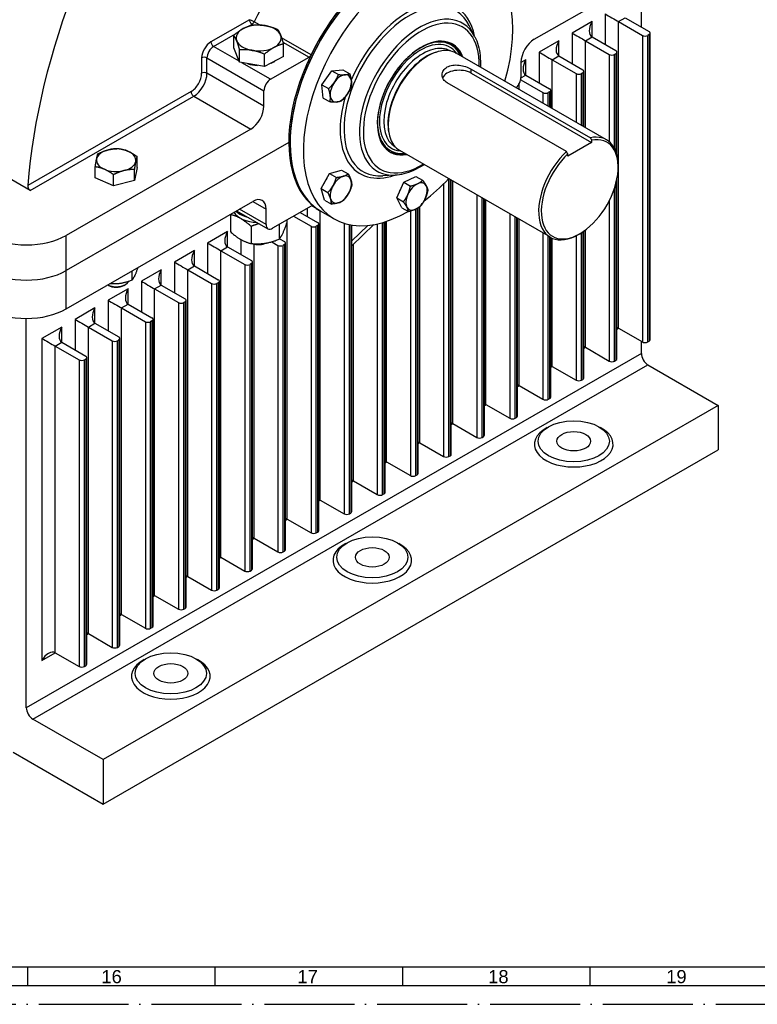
# Model space of a CAD drawing. Header units: millimetres. Extents: x -1 to 1188, y 0 to 841.
# Tile 26 of 32: x 746 to 943, y 0 to 263. Entities that reach past the tile are written whole.
import ezdxf
from ezdxf.enums import TextEntityAlignment as Align

# ---------------------------------------------------------------- set-up
doc = ezdxf.new("R2010")
doc.units = ezdxf.units.MM
doc.linetypes.add('DuongTam', pattern=[30, 24, -3, 0, -3])
for name, color, linetype in [('ChiaMien', 6, 'Continuous'), ('DauXen', 8, 'DuongTam'), ('Lien_Dam', 7, 'Continuous'), ('Lien_Manh', 5, 'Continuous')]:
    doc.layers.add(name, color=color, linetype=linetype)
doc.styles.add('VnArialH', font='VHARIAL.TTF', dxfattribs={"width": 0.8, "oblique": 15, "height": 5})

msp = doc.modelspace()

# ---------------------------------------------------------------- linework, layer by layer
at = {"layer": 'ChiaMien'}
for p, q in [((748, 10), (748, 5)), ((798, 10), (798, 5)), ((848, 10), (848, 5)), ((898, 10), (898, 5))]:
    msp.add_line(p, q, dxfattribs=at)
at = {"layer": 'DauXen'}
msp.add_line((-1.5, 0), (1187.5, 0), dxfattribs=at)
at = {"layer": 'Lien_Dam'}
for p, q in [((883.17364, 257.3312), (932.96679, 286.00516)), ((911.75359, 260.57461), (911.75359, 273.78929)), ((902.12972, 264.08854), (902.12972, 255.93674)), ((905.66526, 262.04467), (907.43302, 263.06266)), ((907.43302, 263.06266), (913.79698, 259.3979)), ((807.19866, 262.56194), (796.93871, 256.65363)), ((807.06576, 260.85347), (807.90577, 261.3372)), ((807.90577, 261.3372), (808.24444, 261.14217)), ((809.87005, 261.15965), (808.46208, 261.97045)), ((867.34388, 258.01557), (865.84437, 260.98037)), ((898.59419, 262.05256), (893.29089, 258.99859)), ((898.59419, 257.97271), (898.59419, 262.05256)), ((905.66526, 262.04467), (912.02922, 258.37991)), ((905.66526, 180.28996), (905.66526, 262.04467)), ((748.75294, 217.05401), (674.86028, 259.60596)), ((797.64581, 255.42888), (803.52365, 258.8137)), ((803.03842, 255.08488), (803.03842, 258.40747)), ((823.66488, 253.21574), (815.77474, 257.75937)), ((893.29089, 258.99859), (893.29089, 250.84679)), ((896.82642, 256.95472), (898.59419, 257.97271)), ((898.59419, 257.97271), (904.95815, 254.30795)), ((912.02922, 258.37991), (912.02922, 176.6252)), ((913.79698, 258.58351), (913.44343, 258.37991)), ((913.44343, 176.6252), (913.44343, 258.37991)), ((913.79698, 258.58351), (913.79698, 176.8288)), ((914.08988, 177.23599), (914.08988, 258.9907)), ((804.48936, 251.48795), (797.64581, 255.42888)), ((804.60605, 251.19866), (803.03842, 255.08488)), ((816.14797, 256.59083), (823.10857, 252.58249)), ((816.29483, 252.76225), (816.29483, 256.08484)), ((860.99622, 255.84406), (860.64267, 256.04766)), ((889.75535, 256.96261), (884.45205, 253.90865)), ((889.75535, 252.88277), (889.75535, 256.96261)), ((896.82642, 256.95472), (903.19038, 253.28996)), ((896.82642, 233.76837), (896.82642, 256.95472)), ((794.46383, 252.36703), (794.46383, 248.27929)), ((795.87805, 248.27929), (795.87805, 252.36703)), ((795.87805, 252.36703), (811.08084, 243.61232)), ((804.60605, 251.19866), (804.60605, 254.52126)), ((811.23426, 250.03735), (811.23426, 253.35994)), ((816.29483, 252.76225), (811.23426, 250.03735)), ((812.84861, 246.67418), (823.10857, 252.58249)), ((854.66595, 252.80952), (854.79047, 252.88178)), ((860.81336, 254.21843), (860.82599, 254.21115)), ((902.44528, 230.53268), (862.31697, 253.64104)), ((884.45205, 253.90865), (884.45205, 245.75684)), ((887.98759, 251.86478), (889.75535, 252.88277)), ((889.75535, 252.88277), (896.11931, 249.21801)), ((903.19038, 253.28996), (903.19038, 230.00862)), ((904.95815, 253.49356), (904.6046, 253.28996)), ((904.6046, 228.19069), (904.6046, 253.28996)), ((904.95815, 253.49356), (904.95815, 227.38473)), ((905.25104, 226.42839), (905.25104, 253.90076)), ((811.23426, 250.03735), (804.60605, 251.19866)), ((812.84861, 246.67418), (805.16036, 251.10154)), ((880.91652, 251.87267), (879.63811, 251.13648)), ((879.63811, 251.20748), (879.63811, 247.11975)), ((880.91652, 247.79282), (880.91652, 251.87267)), ((887.98759, 251.86478), (894.35155, 248.20002)), ((887.98759, 238.85832), (887.98759, 251.86478)), ((811.08084, 239.52458), (795.87805, 248.27929)), ((826.53723, 245.20825), (829.16302, 248.96581)), ((829.16302, 248.96581), (832.15786, 249.18399)), ((829.16302, 248.96581), (830.96101, 247.93042)), ((832.15786, 249.18399), (833.95584, 248.1486)), ((866.32198, 248.31823), (866.32198, 249.38847)), ((866.32198, 249.38847), (898.14178, 231.06467)), ((866.32198, 248.31823), (898.49533, 229.79083)), ((879.63727, 247.05615), (880.91652, 247.79282)), ((880.91652, 247.79282), (887.28048, 244.12806)), ((894.35155, 248.20002), (894.35155, 235.19356)), ((896.11931, 248.40361), (895.76576, 248.20002)), ((895.76576, 234.37916), (895.76576, 248.20002)), ((896.11931, 248.40361), (896.11931, 234.17557)), ((896.41221, 234.0069), (896.41221, 248.81081)), ((826.53723, 245.20825), (828.33522, 244.17286)), ((826.90627, 241.66886), (826.53723, 245.20825)), ((891.77782, 227.3999), (859.95801, 245.72371)), ((879.14875, 243.94826), (879.14875, 245.42632)), ((879.5726, 246.53076), (885.51271, 243.11007)), ((791.63541, 243.38032), (748.10785, 218.31446)), ((748.75294, 217.05401), (792.34251, 242.15558)), ((792.34251, 242.15558), (807.54531, 233.40087)), ((811.08084, 239.52458), (811.08084, 243.61232)), ((826.90627, 241.66886), (828.70426, 240.63347)), ((885.51271, 243.11007), (885.51271, 240.2835)), ((887.28048, 243.31367), (886.92693, 243.11007)), ((886.92693, 239.46911), (886.92693, 243.11007)), ((887.28048, 243.31367), (887.28048, 239.26551)), ((887.57337, 239.09685), (887.57337, 243.72086)), ((844.22489, 234.67832), (844.22489, 234.53435)), ((807.54531, 233.40087), (758.31141, 205.04895)), ((817.70838, 229.8516), (758.31141, 195.64716)), ((817.70838, 229.8516), (758.31141, 195.64716)), ((846.09191, 228.65421), (846.10454, 228.64694)), ((898.49533, 229.79083), (892.13137, 226.12607)), ((898.49533, 230.43182), (898.49533, 229.79083)), ((777.22868, 223.11485), (777.22868, 226.08344)), ((844.77767, 227.6801), (844.42412, 227.88369)), ((887.47432, 204.53518), (847.34601, 227.64354)), ((892.13137, 226.12607), (892.13137, 226.76706)), ((766.0906, 220.35654), (766.0906, 223.32513)), ((905.5664, 223.23467), (905.5664, 223.64187)), ((770.9492, 218.26878), (770.9492, 221.23736)), ((777.22868, 223.11485), (776.51824, 219.64793)), ((776.51824, 219.64793), (776.51824, 222.61652)), ((826.35835, 217.51096), (828.61276, 221.54139)), ((828.61276, 221.54139), (831.78648, 222.47779)), ((828.61276, 221.54139), (830.41074, 220.506)), ((831.78648, 222.47779), (833.58446, 221.4424)), ((846.08563, 221.10002), (842.76869, 220.90881)), ((848.36795, 219.23123), (851.62074, 220.7653)), ((851.62074, 220.7653), (853.41873, 219.72991)), ((770.9492, 218.26878), (766.0906, 220.35654)), ((776.51824, 219.64793), (770.9492, 218.26878)), ((846.48757, 215.06095), (848.36795, 219.23123)), ((848.36795, 219.23123), (850.16594, 218.19584)), ((858.99621, 218.7674), (858.99621, 146.08552)), ((860.41042, 146.08552), (860.41042, 220.12024)), ((860.76397, 219.91664), (860.76397, 146.28912)), ((861.05687, 146.69631), (861.05687, 219.74798)), ((861.47108, 154.84023), (861.47108, 219.50945)), ((904.95815, 218.86212), (904.95815, 171.73885)), ((905.25104, 172.14604), (905.25104, 220.13559)), ((826.35835, 217.51096), (828.15633, 216.47557)), ((827.27765, 214.41694), (826.35835, 217.51096)), ((867.83504, 215.84469), (867.83504, 151.17547)), ((904.6046, 171.53525), (904.6046, 217.66799)), ((758.31141, 185.42782), (808.10456, 214.10179)), ((808.09086, 214.0939), (811.64009, 212.05003)), ((823.68176, 212.85276), (813.40786, 206.93642)), ((825.92733, 211.70579), (823.82297, 212.91761)), ((824.1336, 212.92427), (824.22391, 212.87227)), ((827.27765, 214.41694), (829.07564, 213.38155)), ((847.85997, 212.42475), (846.48757, 215.06095)), ((846.48757, 215.06095), (848.28555, 214.02556)), ((852.63225, 149.75028), (852.63225, 212.68792)), ((869.24926, 151.17547), (869.24926, 215.03029)), ((869.60281, 214.8267), (869.60281, 151.37906)), ((869.8957, 151.78626), (869.8957, 214.65803)), ((870.30992, 159.93017), (870.30992, 214.4195)), ((903.19038, 214.27797), (903.19038, 171.53525)), ((802.13798, 210.61238), (802.13798, 206.04392)), ((803.80455, 211.62557), (812.16028, 206.81383)), ((811.64009, 207.9623), (804.54163, 212.05003)), ((811.64009, 207.9623), (811.64009, 212.05003)), ((818.99673, 210.15483), (823.64087, 207.48045)), ((820.76449, 211.17282), (825.40864, 208.49843)), ((822.58021, 212.21842), (822.58021, 210.12722)), ((826.28088, 211.50219), (825.92733, 211.70579)), ((826.11574, 134.48044), (826.11574, 211.59729)), ((826.28088, 211.50219), (829.81642, 209.46621)), ((847.85997, 212.42475), (849.65796, 211.38936)), ((850.15737, 211.51636), (850.15737, 140.99557)), ((851.57159, 140.99557), (851.57159, 212.02737)), ((851.92514, 212.21156), (851.92514, 141.19917)), ((852.21803, 141.60637), (852.21803, 212.38951)), ((876.67388, 210.75474), (876.67388, 156.26541)), ((807.64933, 207.43861), (807.64933, 202.87014)), ((815.17798, 207.95576), (815.17798, 204.03183)), ((817.19528, 209.11744), (817.19528, 208.36729)), ((817.27691, 129.39049), (817.27691, 209.16445)), ((823.64087, 207.48045), (823.64087, 125.72573)), ((825.40864, 207.68404), (825.05508, 207.48045)), ((825.05508, 125.72573), (825.05508, 207.48045)), ((825.40864, 207.68404), (825.40864, 125.92933)), ((825.70153, 126.33653), (825.70153, 208.09124)), ((832.4797, 208.29915), (832.4797, 130.81568)), ((833.89392, 130.81568), (833.89392, 207.93306)), ((834.24747, 207.86504), (834.24747, 131.01928)), ((834.54036, 202.23527), (840.43271, 207.92563)), ((834.54036, 131.42647), (834.54036, 207.81538)), ((838.77144, 207.69966), (834.54036, 203.61363)), ((841.31854, 208.102), (841.31854, 135.90563)), ((842.73275, 135.90563), (842.73275, 208.46025)), ((843.08631, 208.56414), (843.08631, 136.10922)), ((843.3792, 136.51642), (843.3792, 208.65447)), ((843.79341, 144.66033), (843.79341, 208.78872)), ((878.08809, 156.26541), (878.08809, 209.94035)), ((878.44164, 209.73675), (878.44164, 156.46901)), ((878.73454, 156.87621), (878.73454, 209.56808)), ((879.14875, 165.02012), (879.14875, 209.32955)), ((758.31141, 195.64716), (758.31141, 205.04895)), ((801.36701, 206.06315), (796.0637, 203.00918)), ((801.36701, 201.9833), (801.36701, 206.06315)), ((885.51271, 205.66479), (885.51271, 161.35536)), ((886.92693, 161.35536), (886.92693, 204.8504)), ((894.35155, 204.94064), (894.35155, 166.4453)), ((895.35301, 205.49882), (895.00082, 205.29444)), ((895.76576, 166.4453), (895.76576, 205.74797)), ((896.11931, 205.9767), (896.11931, 166.6489)), ((896.41221, 167.0561), (896.41221, 206.17697)), ((896.82642, 175.20001), (896.82642, 206.47701)), ((796.0637, 203.00918), (796.0637, 194.85738)), ((804.90254, 203.95904), (804.90254, 199.94732)), ((808.43807, 124.30055), (808.43807, 202.72634)), ((813.15558, 203.33863), (814.80203, 202.3905)), ((814.80203, 202.3905), (814.80203, 120.63579)), ((815.27446, 204.15443), (816.5698, 203.40849)), ((816.5698, 202.5941), (816.21625, 202.3905)), ((816.21625, 120.63579), (816.21625, 202.3905)), ((816.5698, 202.5941), (816.5698, 120.83938)), ((816.86269, 121.24658), (816.86269, 203.00129)), ((834.95458, 139.57039), (834.95458, 202.63528)), ((887.28048, 204.6468), (887.28048, 161.55896)), ((887.57337, 161.96615), (887.57337, 204.47962)), ((887.98759, 170.11007), (887.98759, 204.27749)), ((792.52817, 200.9732), (787.22487, 197.91924)), ((792.52817, 196.89336), (792.52817, 200.9732)), ((799.59924, 200.96531), (801.36701, 201.9833)), ((799.59924, 200.96531), (805.9632, 197.30055)), ((799.59924, 119.2106), (799.59924, 200.96531)), ((801.36701, 201.9833), (807.73097, 198.31854)), ((787.22487, 197.91924), (787.22487, 189.76743)), ((805.9632, 197.30055), (805.9632, 115.54584)), ((807.73097, 197.50415), (807.37741, 197.30055)), ((807.37741, 115.54584), (807.37741, 197.30055)), ((807.73097, 197.50415), (807.73097, 115.74944)), ((808.02386, 116.15663), (808.02386, 197.91135)), ((758.31141, 185.42782), (758.31141, 195.64716)), ((775.94625, 193.16369), (775.94625, 195.58305)), ((783.68934, 195.88326), (778.38603, 192.82929)), ((783.68934, 191.80341), (783.68934, 195.88326)), ((790.7604, 195.87537), (792.52817, 196.89336)), ((790.7604, 195.87537), (797.12436, 192.21061)), ((790.7604, 114.12066), (790.7604, 195.87537)), ((792.52817, 196.89336), (798.89213, 193.2286)), ((769.61053, 191.70549), (769.41242, 191.82047)), ((773.70875, 191.70549), (774.14423, 191.95824)), ((778.38603, 192.82929), (778.38603, 184.67749)), ((781.92157, 190.78542), (783.68934, 191.80341)), ((783.68934, 191.80341), (790.0533, 188.13865)), ((797.12436, 192.21061), (797.12436, 110.45589)), ((798.89213, 192.4142), (798.53858, 192.21061)), ((798.53858, 110.45589), (798.53858, 192.21061)), ((798.89213, 192.4142), (798.89213, 110.65949)), ((799.18502, 111.06669), (799.18502, 192.8214)), ((774.8505, 190.79331), (769.5472, 187.73934)), ((774.8505, 186.71346), (774.8505, 190.79331)), ((781.92157, 190.78542), (788.28553, 187.12066)), ((781.92157, 109.03071), (781.92157, 190.78542)), ((769.5472, 187.73934), (769.5472, 179.58754)), ((773.08273, 185.69547), (774.8505, 186.71346)), ((774.8505, 186.71346), (781.21446, 183.0487)), ((788.28553, 187.12066), (788.28553, 105.36595)), ((790.0533, 187.32426), (789.69974, 187.12066)), ((789.69974, 105.36595), (789.69974, 187.12066)), ((790.0533, 187.32426), (790.0533, 105.56955)), ((790.34619, 105.97674), (790.34619, 187.73145)), ((766.01167, 185.70336), (760.70837, 182.6494)), ((766.01167, 181.62352), (766.01167, 185.70336)), ((773.08273, 185.69547), (779.44669, 182.03071)), ((773.08273, 103.94076), (773.08273, 185.69547)), ((747.70481, 79.09936), (747.70481, 182.89783)), ((760.70837, 182.6494), (760.70837, 174.49759)), ((764.2439, 180.60553), (766.01167, 181.62352)), ((766.01167, 181.62352), (772.37563, 177.95876)), ((779.44669, 182.03071), (779.44669, 100.276)), ((781.21446, 182.23431), (780.86091, 182.03071)), ((780.86091, 100.276), (780.86091, 182.03071)), ((781.21446, 182.23431), (781.21446, 100.4796)), ((781.50736, 100.88679), (781.50736, 182.64151)), ((757.17283, 180.61342), (751.86953, 177.55945)), ((757.17283, 176.53357), (757.17283, 180.61342)), ((764.2439, 180.60553), (770.60786, 176.94077)), ((764.2439, 98.85082), (764.2439, 180.60553)), ((905.25104, 180.04354), (905.67211, 180.28601)), ((905.66526, 180.28996), (912.02922, 176.6252)), ((751.86953, 177.55945), (751.86953, 91.717)), ((755.40506, 175.51558), (757.17283, 176.53357)), ((757.17283, 176.53357), (763.53679, 172.86881)), ((770.60786, 176.94077), (770.60786, 95.18605)), ((772.37563, 177.14436), (772.02207, 176.94077)), ((772.02207, 95.18605), (772.02207, 176.94077)), ((772.37563, 177.14436), (772.37563, 95.38965)), ((772.66852, 95.79685), (772.66852, 177.55156)), ((911.75359, 173.56877), (911.75359, 176.78392)), ((913.44343, 176.6252), (913.79698, 176.8288)), ((911.75359, 173.56877), (747.70481, 79.09936)), ((755.40506, 175.51558), (761.76903, 171.85082)), ((755.40506, 93.76087), (755.40506, 175.51558)), ((896.41221, 174.95359), (896.83327, 175.19607)), ((896.82642, 175.20001), (903.19038, 171.53525)), ((761.76903, 171.85082), (761.76903, 90.09611)), ((763.53679, 172.05442), (763.18324, 171.85082)), ((763.18324, 90.09611), (763.18324, 171.85082)), ((763.53679, 172.05442), (763.53679, 90.29971)), ((763.82969, 90.7069), (763.82969, 172.46161)), ((904.6046, 171.53525), (904.95815, 171.73885)), ((749.47258, 76.0375), (913.52135, 170.50691)), ((887.57337, 169.86365), (887.99444, 170.10612)), ((887.98759, 170.11007), (894.35155, 166.4453)), ((913.52135, 170.50691), (932.25968, 159.71622)), ((895.76576, 166.4453), (896.11931, 166.6489)), ((878.73454, 164.7737), (879.1556, 165.01617)), ((879.14875, 165.02012), (885.51271, 161.35536)), ((886.92693, 161.35536), (887.28048, 161.55896)), ((932.25968, 159.71622), (768.21091, 65.24682)), ((869.8957, 159.68375), (870.31677, 159.92623)), ((870.30992, 159.93017), (876.67388, 156.26541)), ((932.25968, 159.71622), (932.25968, 147.86179)), ((878.08809, 156.26541), (878.44164, 156.46901)), ((861.05687, 154.59381), (861.47793, 154.83628)), ((861.47108, 154.84023), (867.83504, 151.17547)), ((852.21803, 149.50386), (852.6391, 149.74634)), ((852.63225, 149.75028), (858.99621, 146.08552)), ((869.24926, 151.17547), (869.60281, 151.37906)), ((768.21091, 53.39238), (932.25968, 147.86179)), ((843.3792, 144.41391), (843.80026, 144.65639)), ((843.79341, 144.66033), (850.15737, 140.99557)), ((860.41042, 146.08552), (860.76397, 146.28912)), ((834.54036, 139.32397), (834.96143, 139.56644)), ((834.95458, 139.57039), (841.31854, 135.90563)), ((851.57159, 140.99557), (851.92514, 141.19917)), ((825.70153, 134.23402), (826.12259, 134.4765)), ((826.11574, 134.48044), (832.4797, 130.81568)), ((842.73275, 135.90563), (843.08631, 136.10922)), ((816.86269, 129.14408), (817.28376, 129.38655)), ((817.27691, 129.39049), (823.64087, 125.72573)), ((833.89392, 130.81568), (834.24747, 131.01928)), ((808.02386, 124.05413), (808.44492, 124.2966)), ((808.43807, 124.30055), (814.80203, 120.63579)), ((825.05508, 125.72573), (825.40864, 125.92933)), ((816.21625, 120.63579), (816.5698, 120.83938)), ((799.18502, 118.96418), (799.60609, 119.20666)), ((799.59924, 119.2106), (805.9632, 115.54584)), ((807.37741, 115.54584), (807.73097, 115.74944)), ((790.34619, 113.87424), (790.76725, 114.11671)), ((790.7604, 114.12066), (797.12436, 110.45589)), ((798.53858, 110.45589), (798.89213, 110.65949)), ((781.50736, 108.78429), (781.92842, 109.02676)), ((781.92157, 109.03071), (788.28553, 105.36595)), ((789.69974, 105.36595), (790.0533, 105.56955)), ((772.66852, 103.69434), (773.08958, 103.93682)), ((773.08273, 103.94076), (779.44669, 100.276)), ((780.86091, 100.276), (781.21446, 100.4796)), ((763.82969, 98.6044), (764.25075, 98.84687)), ((764.2439, 98.85082), (770.60786, 95.18605)), ((772.02207, 95.18605), (772.37563, 95.38965)), ((751.86953, 91.717), (755.41191, 93.75692)), ((755.40506, 93.76087), (761.76903, 90.09611)), ((763.18324, 90.09611), (763.53679, 90.29971)), ((768.21091, 65.24682), (749.47258, 76.0375)), ((744.16043, 67.24213), (768.21091, 53.39238)), ((768.21091, 65.24682), (768.21091, 53.39238)), ((18.5, 10), (1177.5, 10))]:
    msp.add_line(p, q, dxfattribs=at)
for centre, major_axis, ratio, start_param, end_param in [((844.8274, 263.79221), (-68.54311, -119.02704), 0.578093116, 4.523269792, 5.404720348), ((845.6391, 245.93583), (19.71177, 34.23005), 0.578093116, 0, 3.141592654), ((845.99266, 245.73223), (19.71177, 34.23005), 0.578093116, 0, 3.141592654), ((830.43631, 254.69054), (19.71177, 34.23005), 0.578093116, 0.86999214, 1.688975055), ((845.99266, 245.73223), (-19.71177, -34.23005), 0.578093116, 3.141592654, 6.283185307), ((849.52819, 243.69626), (-19.71177, -34.23005), 0.578093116, 1.960318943, 7.068542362), ((845.6391, 245.93583), (19.71177, 34.23005), 0.578093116, 0.86999214, 1.688975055), ((849.52819, 243.69626), (12.78422, 22.20016), 0.578093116, 5.700985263, 8.058136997), ((849.91907, 243.47116), (-12.33788, -21.42507), 0.578093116, 2.779495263, 6.645282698), ((852.67284, 241.88537), (11.36615, 19.73765), 0.578093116, 5.921087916, 9.786875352), ((903.89749, 263.07055), (2.5, -1.44524), 0.001672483, 3.927957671, 5.498753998), ((809.66663, 257.68428), (-6, 0), 0.575861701, 5.464231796, 6.511429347), ((809.66663, 257.68428), (-6, 0), 0.575861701, 4.417034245, 5.464231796), ((807.90577, 262.15475), (-0.89872, 0.43852), 0.096206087, 4.092693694, 5.66349002), ((807.90577, 262.15475), (0.49903, -0.86658), 0.578093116, 3.928924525, 5.499720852), ((807.90577, 262.15475), (0.49903, 0.86658), 0.578093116, 3.925057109, 4.830567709), ((809.66663, 257.68428), (6, 0), 0.575861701, 0.22824404, 1.275441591), ((853.06372, 241.66028), (-10.91981, -18.96255), 0.578093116, 2.326081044, 7.098696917), ((900.36195, 261.03457), (-1.76948, -3.06087), 0.576978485, 4.713355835, 6.284152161), ((809.66663, 257.68428), (6, 0), 0.575861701, 5.464231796, 6.511429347), ((853.06372, 241.66028), (-8.29641, -14.40695), 0.578093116, 2.695768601, 6.72900936), ((852.88695, 241.76208), (-8.10927, -14.08198), 0.578093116, 2.746801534, 6.677976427), ((883.17364, 253.24346), (-2.49516, -4.33292), 0.578093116, 3.925057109, 5.495853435), ((895.05865, 257.9806), (2.5, -1.44524), 0.001672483, 3.927957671, 5.498753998), ((912.73632, 258.78711), (-1, 0), 0.575861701, 0.785398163, 2.35619449), ((913.08988, 258.9907), (1, 0), 0.575861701, 5.497787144, 7.068583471), ((796.93871, 253.79221), (-1.74661, -3.03304), 0.578093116, 3.925057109, 5.495853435), ((797.64581, 253.38502), (1.24758, 2.16646), 0.578093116, 0.783464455, 2.354260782), ((797.64581, 256.24643), (-0.49903, 0.86658), 0.578093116, 0.787331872, 2.358128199), ((809.66663, 257.68428), (-6, 0), 0.575861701, 0.22824404, 1.275441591), ((809.66663, 257.68428), (6, 0), 0.575861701, 4.417034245, 5.464231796), ((852.88695, 241.76208), (7.75995, 13.47537), 0.578093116, 6.016425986, 9.691537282), ((853.45263, 241.43632), (7.36073, 12.78211), 0.578093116, 0, 3.141592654), ((854.83149, 240.64229), (7.48548, 12.99875), 0.578093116, 0, 3.141592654), ((852.53339, 241.96567), (8.10927, 14.08198), 0.578093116, 0, 0.331805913), ((852.53339, 241.96567), (8.29641, 14.40695), 0.578093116, 5.837361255, 6.251341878), ((852.53339, 241.96567), (8.29641, 14.40695), 0.578093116, 5.837361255, 6.251341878), ((891.52312, 255.94462), (-1.76948, -3.06087), 0.576978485, 4.713355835, 6.284152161), ((795.17094, 251.95983), (-1, 0), 0.575861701, 3.926990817, 5.497787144), ((823.10857, 253.40004), (0.49903, 0.86658), 0.578093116, 3.925057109, 4.830567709), ((854.58149, 240.78625), (-7.36073, -12.78211), 0.578093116, 3.65172749, 5.773050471), ((854.70649, 240.71427), (-7.39727, -12.84556), 0.578093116, 3.928924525, 5.495853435), ((886.21982, 252.89066), (2.5, -1.44524), 0.001672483, 3.927957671, 5.498753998), ((903.89749, 253.69716), (-1, 0), 0.575861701, 0.785398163, 2.35619449), ((904.25104, 253.90076), (1, 0), 0.575861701, 5.497787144, 7.068583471), ((809.66663, 253.5965), (-5.6225, 0), 0.575861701, 1.031947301, 1.518935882), ((809.66663, 253.5965), (-5.6225, 0), 0.575861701, 2.207314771, 2.437963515), ((882.68429, 250.85468), (-1.76948, -3.06087), 0.576978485, 4.713355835, 6.284152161), ((791.63541, 246.65051), (-1.99613, -3.46633), 0.578093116, 0.783464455, 2.354260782), ((792.34251, 246.24331), (2.49516, 4.33292), 0.578093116, 3.925057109, 5.495853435), ((795.17094, 247.87209), (-1, 0), 0.575861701, 3.926990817, 5.497787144), ((829.3199, 245.5486), (1.82521, 3.16953), 0.578093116, 1.215777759, 1.624823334), ((831.58268, 244.24556), (1.99613, 3.46633), 0.578093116, 0.373102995, 1.420300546), ((831.58268, 244.24556), (1.99613, 3.46633), 0.578093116, 5.609090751, 6.656288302), ((863.14, 246.48585), (-4.5, 0), 0.575861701, 3.926990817, 6.044458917), ((877.87034, 246.10176), (-1.24758, -2.16646), 0.578093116, 1.057230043, 2.354260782), ((895.05865, 248.60721), (-1, 0), 0.575861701, 0.785398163, 2.35619449), ((895.41221, 248.81081), (1, 0), 0.575861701, 5.497787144, 7.068583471), ((812.84861, 244.63031), (1.24758, 2.16646), 0.578093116, 0.783464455, 2.354260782), ((831.58268, 244.24556), (-1.99613, -3.46633), 0.578093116, 4.5618932, 5.609090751), ((831.58268, 244.24556), (1.99613, 3.46633), 0.578093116, 4.5618932, 5.609090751), ((792.34251, 242.97312), (-0.49903, 0.86658), 0.578093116, 0.787331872, 2.358128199), ((831.58268, 244.24556), (-1.99613, -3.46633), 0.578093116, 5.609090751, 6.656288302), ((831.58268, 244.24556), (-1.99613, -3.46633), 0.578093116, 0.373102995, 1.420300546), ((849.52819, 243.69626), (-12.78422, -22.20016), 0.578093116, 5.109933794, 6.865385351), ((886.21982, 243.51727), (-1, 0), 0.575861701, 0.785398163, 2.35619449), ((886.57337, 243.72086), (1, 0), 0.575861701, 5.497787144, 7.068583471), ((807.54531, 237.4886), (2.49516, 4.33292), 0.578093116, 3.925057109, 5.495853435), ((895.31335, 217.33033), (7.23597, 12.56546), 0.578093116, 1.099020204, 6.751094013), ((894.9598, 217.53393), (7.48548, 12.99875), 0.578093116, 5.495853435, 6.761957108), ((852.53339, 241.96567), (-8.10927, -14.08198), 0.578093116, 5.951379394, 6.283185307), ((771.65964, 225.08764), (-5.25, 0), 0.575861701, 5.118525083, 6.165722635), ((771.65964, 225.08764), (-5.25, 0), 0.575861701, 4.071327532, 5.118525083), ((771.65964, 225.08764), (5.25, 0), 0.575861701, 6.165722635, 7.212920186), ((852.53339, 241.96567), (-8.29641, -14.40695), 0.578093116, 0.031843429, 0.445824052), ((852.53339, 241.96567), (-8.29641, -14.40695), 0.578093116, 0.031843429, 0.445824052), ((894.9598, 217.53393), (-7.48548, -12.99875), 0.578093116, 4.229749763, 7.070517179), ((771.65964, 225.08764), (-5.25, 0), 0.575861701, 6.165722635, 7.212920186), ((771.65964, 225.08764), (5.25, 0), 0.575861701, 5.118525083, 6.165722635), ((771.65964, 225.08764), (5.25, 0), 0.575861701, 4.071327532, 5.118525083), ((831.58268, 217.2665), (-1.99613, -3.46633), 0.578093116, 3.686793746, 4.733991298), ((831.58268, 217.2665), (1.99613, 3.46633), 0.578093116, 5.781188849, 6.8283864), ((829.3199, 218.56955), (1.82521, 3.16953), 0.578093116, 1.381657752, 1.803139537), ((831.58268, 217.2665), (-1.99613, -3.46633), 0.578093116, 4.733991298, 5.781188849), ((831.58268, 217.2665), (1.99613, 3.46633), 0.578093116, 4.733991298, 5.781188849), ((851.79097, 215.41415), (-1.99613, -3.46633), 0.578093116, 3.835136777, 4.882334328), ((851.79097, 215.41415), (1.99613, 3.46633), 0.578093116, 5.929531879, 6.97672943), ((849.52819, 243.69626), (-19.71177, -34.23005), 0.578093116, 0.936542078, 1.18127371), ((851.79097, 215.41415), (1.99613, 3.46633), 0.578093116, 4.882334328, 5.929531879), ((831.58268, 217.2665), (1.99613, 3.46633), 0.578093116, 3.686793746, 4.733991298), ((849.52819, 216.7172), (1.82521, 3.16953), 0.578093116, 1.537995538, 1.943487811), ((851.79097, 215.41415), (-1.99613, -3.46633), 0.578093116, 4.882334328, 5.929531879), ((808.10456, 210.01405), (2.49516, 4.33292), 0.578093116, 5.495853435, 7.066649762), ((823.68176, 212.03521), (0.49903, 0.86658), 0.578093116, 6.192925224, 7.066649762), ((845.6391, 245.93583), (-19.71177, -34.23005), 0.578093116, 6.192925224, 6.283185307), ((831.58268, 217.2665), (-1.99613, -3.46633), 0.578093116, 5.781188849, 6.8283864), ((851.79097, 215.41415), (1.99613, 3.46633), 0.578093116, 3.835136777, 4.882334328), ((809.66663, 212.51476), (-7, 0), 0.575861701, 0.3340458, 1.510944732), ((809.66663, 213.53669), (-7, 0), 0.575861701, 0.525564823, 1.168792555), ((851.79097, 215.41415), (-1.99613, -3.46633), 0.578093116, 5.929531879, 6.97672943), ((813.40786, 208.98029), (-1.24758, -2.16646), 0.578093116, 5.495853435, 7.066649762), ((824.34798, 207.88764), (-1, 0), 0.575861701, 0.785398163, 2.35619449), ((824.70153, 208.09124), (1, 0), 0.575861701, 5.497787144, 7.068583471), ((747.70481, 211.15689), (-15, 0), 0.575861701, 0.785398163, 2.35619449), ((803.13477, 205.04516), (-1.76948, -3.06087), 0.576978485, 4.713355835, 6.284152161), ((797.83147, 201.99119), (2.5, -1.44524), 0.001672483, 3.927957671, 5.498753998), ((809.66663, 204.54367), (3.38655, 0), 0.575861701, 4.203726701, 5.386060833), ((809.66663, 205.04524), (-4, 0), 0.575861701, 1.340493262, 1.98763194), ((815.50914, 202.79769), (-1, 0), 0.575861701, 0.785398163, 2.35619449), ((815.86269, 203.00129), (1, 0), 0.575861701, 5.497787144, 7.068583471), ((794.29594, 199.95521), (-1.76948, -3.06087), 0.576978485, 4.713355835, 6.284152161), ((788.99264, 196.90125), (2.5, -1.44524), 0.001672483, 3.927957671, 5.498753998), ((806.67031, 197.70775), (-1, 0), 0.575861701, 0.785398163, 2.35619449), ((807.02386, 197.91135), (1, 0), 0.575861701, 5.497787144, 7.068583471), ((747.70481, 201.7551), (-15, 0), 0.575861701, 0.785398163, 2.35619449), ((747.70481, 201.7551), (15, 0), 0.575861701, 3.926990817, 5.497787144), ((785.4571, 194.86527), (-1.76948, -3.06087), 0.576978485, 4.713355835, 6.284152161), ((771.65964, 193.37781), (3.5, 0), 0.575861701, 4.019480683, 6.005509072), ((771.65964, 192.87624), (2.88655, 0), 0.575861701, 3.9230574, 5.501720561), ((780.1538, 191.8113), (2.5, -1.44524), 0.001672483, 3.927957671, 5.498753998), ((797.83147, 192.6178), (-1, 0), 0.575861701, 0.785398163, 2.35619449), ((798.18502, 192.8214), (1, 0), 0.575861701, 5.497787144, 7.068583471), ((776.61827, 189.77532), (-1.76948, -3.06087), 0.576978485, 4.713355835, 6.284152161), ((771.31497, 186.72135), (2.5, -1.44524), 0.001672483, 3.927957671, 5.498753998), ((788.99264, 187.52786), (-1, 0), 0.575861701, 0.785398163, 2.35619449), ((789.34619, 187.73145), (1, 0), 0.575861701, 5.497787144, 7.068583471), ((747.70481, 191.53576), (15, 0), 0.575861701, 3.926990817, 5.497787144), ((767.77943, 184.68537), (-1.76948, -3.06087), 0.576978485, 4.713355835, 6.284152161), ((762.47613, 181.63141), (2.5, -1.44524), 0.001672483, 3.927957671, 5.498753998), ((780.1538, 182.43791), (-1, 0), 0.575861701, 0.785398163, 2.35619449), ((780.50736, 182.64151), (1, 0), 0.575861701, 5.497787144, 7.068583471), ((758.9406, 179.59543), (-1.76948, -3.06087), 0.576978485, 4.713355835, 6.284152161), ((903.89749, 177.2281), (1.76948, 3.06087), 0.576978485, 0.000966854, 0.214238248), ((753.6373, 176.54146), (2.5, -1.44524), 0.001672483, 3.927957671, 5.498753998), ((771.31497, 177.34796), (-1, 0), 0.575861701, 0.785398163, 2.35619449), ((771.66852, 177.55156), (1, 0), 0.575861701, 5.497787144, 7.068583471), ((912.73632, 177.03239), (1, 0), 0.575861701, 3.926990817, 5.497787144), ((913.08988, 177.23599), (1, 0), 0.575861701, 5.497787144, 6.283185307), ((895.05865, 172.13816), (1.76948, 3.06087), 0.576978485, 0.000966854, 0.214238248), ((913.52135, 172.55078), (-1.24758, 2.16646), 0.578093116, 0.787331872, 2.358128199), ((762.47613, 172.25802), (-1, 0), 0.575861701, 0.785398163, 2.35619449), ((762.82969, 172.46161), (1, 0), 0.575861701, 5.497787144, 7.068583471), ((903.89749, 171.94245), (1, 0), 0.575861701, 3.926990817, 5.497787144), ((904.25104, 172.14604), (1, 0), 0.575861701, 5.497787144, 6.283185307), ((886.21982, 167.04821), (1.76948, 3.06087), 0.576978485, 0.000966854, 0.214238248), ((895.05865, 166.8525), (1, 0), 0.575861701, 3.926990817, 5.497787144), ((895.41221, 167.0561), (1, 0), 0.575861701, 5.497787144, 6.283185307), ((877.38098, 161.95826), (1.76948, 3.06087), 0.576978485, 0.000966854, 0.214238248), ((886.21982, 161.76255), (1, 0), 0.575861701, 3.926990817, 5.497787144), ((886.57337, 161.96615), (1, 0), 0.575861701, 5.497787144, 6.283185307), ((868.54215, 156.86832), (1.76948, 3.06087), 0.576978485, 0.000966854, 0.214238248), ((859.70331, 151.77837), (1.76948, 3.06087), 0.576978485, 0.000966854, 0.214238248), ((877.38098, 156.67261), (1, 0), 0.575861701, 3.926990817, 5.497787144), ((877.73454, 156.87621), (1, 0), 0.575861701, 5.497787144, 6.283185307), ((893.72236, 149.33273), (-10.5, 0), 0.575861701, 5.452431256, 10.255532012), ((850.86448, 146.68842), (1.76948, 3.06087), 0.576978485, 0.000966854, 0.214238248), ((868.54215, 151.58266), (1, 0), 0.575861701, 3.926990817, 5.497787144), ((868.8957, 151.78626), (1, 0), 0.575861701, 5.497787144, 6.283185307), ((842.02565, 141.59848), (1.76948, 3.06087), 0.576978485, 0.000966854, 0.214238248), ((859.70331, 146.49271), (1, 0), 0.575861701, 3.926990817, 5.497787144), ((860.05687, 146.69631), (1, 0), 0.575861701, 5.497787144, 6.283185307), ((833.18681, 136.50853), (1.76948, 3.06087), 0.576978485, 0.000966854, 0.214238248), ((850.86448, 141.40277), (1, 0), 0.575861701, 3.926990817, 5.497787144), ((851.21803, 141.60637), (1, 0), 0.575861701, 5.497787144, 6.283185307), ((824.34798, 131.41858), (1.76948, 3.06087), 0.576978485, 0.000966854, 0.214238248), ((842.02565, 136.31282), (1, 0), 0.575861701, 3.926990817, 5.497787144), ((842.3792, 136.51642), (1, 0), 0.575861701, 5.497787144, 6.283185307), ((833.54036, 131.42647), (1, 0), 0.575861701, 5.497787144, 6.283185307), ((815.50914, 126.32864), (1.76948, 3.06087), 0.576978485, 0.000966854, 0.214238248), ((833.18681, 131.22288), (1, 0), 0.575861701, 3.926990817, 5.497787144), ((824.70153, 126.33653), (1, 0), 0.575861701, 5.497787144, 6.283185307), ((806.67031, 121.23869), (1.76948, 3.06087), 0.576978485, 0.000966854, 0.214238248), ((824.34798, 126.13293), (1, 0), 0.575861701, 3.926990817, 5.497787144), ((815.86269, 121.24658), (1, 0), 0.575861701, 5.497787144, 6.283185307), ((839.98225, 118.38586), (-10.5, 0), 0.575861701, 5.452431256, 10.255532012), ((797.83147, 116.14874), (1.76948, 3.06087), 0.576978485, 0.000966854, 0.214238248), ((815.50914, 121.04298), (1, 0), 0.575861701, 3.926990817, 5.497787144), ((806.67031, 115.95304), (1, 0), 0.575861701, 3.926990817, 5.497787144), ((807.02386, 116.15663), (1, 0), 0.575861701, 5.497787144, 6.283185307), ((788.99264, 111.0588), (1.76948, 3.06087), 0.576978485, 0.000966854, 0.214238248), ((797.83147, 110.86309), (1, 0), 0.575861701, 3.926990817, 5.497787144), ((798.18502, 111.06669), (1, 0), 0.575861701, 5.497787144, 6.283185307), ((780.1538, 105.96885), (1.76948, 3.06087), 0.576978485, 0.000966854, 0.214238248), ((788.99264, 105.77314), (1, 0), 0.575861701, 3.926990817, 5.497787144), ((789.34619, 105.97674), (1, 0), 0.575861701, 5.497787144, 6.283185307), ((771.31497, 100.87891), (1.76948, 3.06087), 0.576978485, 0.000966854, 0.214238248), ((780.1538, 100.6832), (1, 0), 0.575861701, 3.926990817, 5.497787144), ((780.50736, 100.88679), (1, 0), 0.575861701, 5.497787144, 6.283185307), ((762.47613, 95.78896), (1.76948, 3.06087), 0.576978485, 0.000966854, 0.214238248), ((771.31497, 95.59325), (1, 0), 0.575861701, 3.926990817, 5.497787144), ((771.66852, 95.79685), (1, 0), 0.575861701, 5.497787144, 6.283185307), ((753.6373, 90.69901), (1.76948, 3.06087), 0.576978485, 0.000966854, 1.571763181), ((786.24213, 87.43898), (-10.5, 0), 0.575861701, 5.452431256, 10.255532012), ((762.47613, 90.5033), (1, 0), 0.575861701, 3.926990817, 5.497787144), ((762.82969, 90.7069), (1, 0), 0.575861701, 5.497787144, 6.283185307), ((749.47258, 78.08137), (1.24758, -2.16646), 0.578093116, 3.928924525, 5.499720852)]:
    msp.add_ellipse(centre, major_axis=major_axis, ratio=ratio, start_param=start_param, end_param=end_param, dxfattribs=at)
for centre, major_axis in [((893.72236, 150.15028), (-9.5, 0)), ((893.72236, 150.15028), (-4.5, 0)), ((839.98225, 119.20341), (-9.5, 0)), ((839.98225, 119.20341), (-4.5, 0)), ((786.24213, 88.25653), (-9.5, 0)), ((786.24213, 88.25653), (-4.5, 0))]:
    msp.add_ellipse(centre, major_axis=major_axis, ratio=0.575861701, dxfattribs=at)
for points, weights in [([(803.03842, 258.40747), (804.3944, 259.57573), (805.56871, 260.20804)], [1, 1.0379548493, 1]), ([(805.56871, 260.20804), (806.74302, 260.84036), (808.099, 261.13237)], [1, 1.0379548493, 1]), ([(808.099, 261.13237), (809.87502, 261.25932), (811.4131, 260.98984)], [1, 1.0379548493, 1]), ([(811.4131, 260.98984), (812.95119, 260.72035), (814.72721, 259.97106)], [1, 1.0379548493, 1]), ([(814.72721, 259.97106), (815.14725, 259.36787), (815.51102, 258.46607)], [1, 1.0379548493, 1]), ([(803.82224, 256.90249), (803.45847, 257.80429), (803.03842, 258.40747)], [1, 1.0379548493, 1]), ([(815.51102, 258.46607), (815.87479, 257.56427), (816.29483, 256.08484)], [1, 1.0379548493, 1]), ([(804.60605, 254.52126), (804.18601, 256.00069), (803.82224, 256.90249)], [1, 1.0379548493, 1]), ([(813.76455, 255.16051), (812.59023, 254.5282), (811.23426, 253.35994)], [1, 1.0379548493, 1]), ([(816.29483, 256.08484), (814.93886, 255.79283), (813.76455, 255.16051)], [1, 1.0379548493, 1]), ([(807.92015, 254.37872), (806.38207, 254.64821), (804.60605, 254.52126)], [1, 1.0379548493, 1]), ([(811.23426, 253.35994), (809.45823, 254.10924), (807.92015, 254.37872)], [1, 1.0379548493, 1]), ([(829.90074, 245.90616), (830.51006, 246.77811), (830.96101, 247.93042)], [1, 1.0379548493, 1]), ([(830.96101, 247.93042), (832.0161, 247.8434), (832.71105, 247.89403)], [1, 1.0379548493, 1]), ([(832.71105, 247.89403), (833.406, 247.94466), (833.95584, 248.1486)], [1, 1.0379548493, 1]), ([(833.95584, 248.1486), (834.30735, 247.05474), (834.39299, 246.23342)], [1, 1.0379548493, 1]), ([(828.33522, 244.17286), (829.29142, 245.03422), (829.90074, 245.90616)], [1, 1.0379548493, 1]), ([(834.32488, 244.60921), (833.87393, 243.4569), (833.26461, 242.58495)], [1, 1.0379548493, 1]), ([(834.39299, 246.23342), (834.47863, 245.41211), (834.32488, 244.60921)], [1, 1.0379548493, 1]), ([(828.77236, 242.25769), (828.68673, 243.07901), (828.33522, 244.17286)], [1, 1.0379548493, 1]), ([(828.70426, 240.63347), (828.858, 241.43637), (828.77236, 242.25769)], [1, 1.0379548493, 1]), ([(833.26461, 242.58495), (832.6553, 241.713), (831.69909, 240.85165)], [1, 1.0379548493, 1]), ([(830.4543, 240.59708), (829.75935, 240.54645), (828.70426, 240.63347)], [1, 1.0379548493, 1]), ([(831.69909, 240.85165), (831.14925, 240.64771), (830.4543, 240.59708)], [1, 1.0379548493, 1]), ([(898.14178, 231.06467), (898.32186, 230.7427), (898.49533, 230.43182)], [1, 1.00015842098, 1]), ([(766.44582, 225.44195), (766.61068, 226.24645), (766.80104, 226.79205)], [1, 1.0379548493, 1]), ([(766.80104, 226.79205), (768.29326, 227.54495), (769.58556, 227.86498)], [1, 1.0379548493, 1]), ([(769.58556, 227.86498), (770.87786, 228.18502), (772.37008, 228.17121)], [1, 1.0379548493, 1]), ([(772.37008, 228.17121), (773.67194, 227.99515), (774.79938, 227.51068)], [1, 1.0379548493, 1]), ([(774.79938, 227.51068), (775.92683, 227.02621), (777.22868, 226.08344)], [1, 1.0379548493, 1]), ([(777.22868, 226.08344), (777.03832, 225.53784), (776.87346, 224.73334)], [1, 1.0379548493, 1]), ([(892.13137, 226.76706), (891.9579, 227.07794), (891.77782, 227.3999)], [1, 1.00015842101, 1]), ([(766.0906, 223.32513), (766.28096, 224.63745), (766.44582, 225.44195)], [1, 1.0379548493, 1]), ([(768.5199, 222.6646), (767.39245, 223.14907), (766.0906, 223.32513)], [1, 1.0379548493, 1]), ([(776.87346, 224.73334), (776.7086, 223.92883), (776.51824, 222.61652)], [1, 1.0379548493, 1]), ([(770.9492, 221.23736), (769.64734, 222.18014), (768.5199, 222.6646)], [1, 1.0379548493, 1]), ([(773.73372, 222.3103), (772.44142, 221.99026), (770.9492, 221.23736)], [1, 1.0379548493, 1]), ([(776.51824, 222.61652), (775.02602, 222.63033), (773.73372, 222.3103)], [1, 1.0379548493, 1]), ([(830.41074, 220.506), (831.51376, 220.61143), (832.25023, 220.82872)], [1, 1.0379548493, 1]), ([(832.25023, 220.82872), (832.98669, 221.04602), (833.58446, 221.4424)], [1, 1.0379548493, 1]), ([(833.58446, 221.4424), (834.08342, 220.46789), (834.29674, 219.74992)], [1, 1.0379548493, 1]), ([(828.15633, 216.47557), (829.01302, 217.41004), (829.53616, 218.34531)], [1, 1.0379548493, 1]), ([(829.53616, 218.34531), (830.0593, 219.28057), (830.41074, 220.506)], [1, 1.0379548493, 1]), ([(834.50377, 218.34839), (834.15233, 217.12296), (833.62919, 216.1877)], [1, 1.0379548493, 1]), ([(834.29674, 219.74992), (834.51007, 219.03195), (834.50377, 218.34839)], [1, 1.0379548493, 1]), ([(849.47837, 215.96522), (849.91471, 216.93294), (850.16594, 218.19584)], [1, 1.0379548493, 1]), ([(850.16594, 218.19584), (851.29014, 218.46141), (852.04496, 218.81739)], [1, 1.0379548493, 1]), ([(852.04496, 218.81739), (852.79977, 219.17338), (853.41873, 219.72991)], [1, 1.0379548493, 1]), ([(853.41873, 219.72991), (854.03909, 218.87806), (854.35756, 218.26633)], [1, 1.0379548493, 1]), ([(854.35756, 218.26633), (854.67602, 217.65459), (854.79113, 217.0937)], [1, 1.0379548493, 1]), ([(828.86861, 214.78308), (828.65528, 215.50105), (828.15633, 216.47557)], [1, 1.0379548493, 1]), ([(833.62919, 216.1877), (833.10605, 215.25243), (832.24936, 214.31796)], [1, 1.0379548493, 1]), ([(848.28555, 214.02556), (849.04202, 214.99751), (849.47837, 215.96522)], [1, 1.0379548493, 1]), ([(854.79113, 217.0937), (854.53991, 215.8308), (854.10356, 214.86309)], [1, 1.0379548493, 1]), ([(829.07564, 213.38155), (829.08194, 214.06512), (828.86861, 214.78308)], [1, 1.0379548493, 1]), ([(830.91512, 213.70428), (830.17866, 213.48699), (829.07564, 213.38155)], [1, 1.0379548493, 1]), ([(832.24936, 214.31796), (831.65159, 213.92157), (830.91512, 213.70428)], [1, 1.0379548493, 1]), ([(849.22438, 212.56198), (848.90591, 213.17372), (848.28555, 214.02556)], [1, 1.0379548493, 1]), ([(852.91075, 212.92343), (852.29179, 212.3669), (851.53698, 212.01091)], [1, 1.0379548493, 1]), ([(854.10356, 214.86309), (853.66722, 213.89537), (852.91075, 212.92343)], [1, 1.0379548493, 1]), ([(802.13798, 210.61238), (802.1488, 210.64551), (802.15957, 210.67829)], [1, 1.00143937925, 1.00285197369]), ([(807.64933, 207.43861), (804.89366, 209.94524), (802.13798, 210.61238)], [1, 1.15470053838, 1]), ([(849.65796, 211.38936), (849.54285, 211.95025), (849.22438, 212.56198)], [1, 1.0379548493, 1]), ([(851.53698, 212.01091), (850.78216, 211.65493), (849.65796, 211.38936)], [1, 1.0379548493, 1]), ([(809.80685, 208.16908), (808.78971, 207.8932), (807.64933, 207.43861)], [1.0614709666, 1.04230360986, 1]), ([(815.17798, 204.03183), (816.18663, 205.27982), (817.19528, 208.36729)], [1, 1.15470053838, 1]), ([(802.13798, 206.04392), (804.89366, 203.53729), (807.64933, 202.87014)], [1, 1.15470053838, 1]), ([(807.64933, 202.87014), (811.41366, 202.53125), (815.17798, 204.03183)], [1, 1.15470053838, 1]), ([(775.94625, 193.16369), (776.72326, 194.12508), (777.49541, 196.47515)], [1, 1.152998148, 1.00336731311]), ([(770.16468, 192.25366), (773.04638, 192.00771), (775.94625, 193.16369)], [1.00336731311, 1.152998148, 1])]:
    msp.add_rational_spline(points, weights, degree=2, dxfattribs=at)
for points, knots in [([(867.34388, 258.01557), (868.07903, 256.56204), (868.54067, 254.86099), (868.83046, 252.00848), (868.8545, 250.97355), (868.80368, 249.9056)], [4.2871544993, 4.2871544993, 4.2871544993, 4.2871544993, 4.6018747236, 4.6018747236, 4.7688970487, 4.7688970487, 4.7688970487, 4.7688970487]), ([(859.95801, 245.72371), (859.55573, 245.95537), (859.20937, 246.27865), (858.75168, 247.02556), (858.64, 247.44746), (858.64, 248.23612), (858.75165, 248.65655), (859.20942, 249.40003), (859.55585, 249.72174), (859.95801, 249.95333)], [0, 0, 0, 0, 0.341349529, 0.341349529, 0.682699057, 0.682699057, 1.023946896, 1.023946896, 1.365194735, 1.365194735, 1.365194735, 1.365194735]), ([(859.95801, 249.95333), (860.36018, 250.18492), (860.86837, 250.35535), (861.97717, 250.514), (862.57783, 250.50377), (863.70233, 250.36266), (864.30289, 250.22229), (865.41152, 249.85023), (865.91969, 249.62013), (866.32198, 249.38847)], [1.365194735, 1.365194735, 1.365194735, 1.365194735, 1.706442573, 1.706442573, 2.047690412, 2.047690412, 2.389039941, 2.389039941, 2.730389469, 2.730389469, 2.730389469, 2.730389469]), ([(853.83271, 223.90809), (853.77574, 223.87131), (853.71874, 223.83485), (851.89875, 222.68194), (850.10371, 221.88065), (847.58704, 221.26072), (846.8282, 221.14282), (846.08563, 221.10002)], [6.222809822, 6.222809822, 6.222809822, 6.222809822, 6.2334032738, 6.2334032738, 6.560837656, 6.560837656, 6.7045523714, 6.7045523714, 6.7045523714, 6.7045523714]), ([(748.10785, 218.31446), (748.09973, 218.20714), (748.10895, 218.08248), (748.16577, 217.83039), (748.21335, 217.70295), (748.32821, 217.47928), (748.40301, 217.36808), (748.571, 217.181), (748.66417, 217.10513), (748.75294, 217.05401)], [-0.301935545, -0.301935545, -0.301935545, -0.301935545, -0.2262870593, -0.2262870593, -0.1506385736, -0.1506385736, -0.0753192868, -0.0753192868, 0, 0, 0, 0])]:
    msp.add_open_spline(points, degree=3, knots=knots, dxfattribs=at)
at = {"layer": 'Lien_Manh'}
msp.add_line((13.5, 5), (1182.5, 5), dxfattribs=at)

# ---------------------------------------------------------------- texts
at = {"layer": 'ChiaMien', "style": 'VnArialH'}
for s, p in [('16', (770.44717, 7.38211)), ('17', (822.73124, 7.38211)), ('18', (873.61735, 7.38211)), ('19', (921.10307, 7.38211))]:
    msp.add_text(s, height=3.5, dxfattribs=at).set_placement(p, align=Align.MIDDLE)

doc.saveas('drawing.dxf')
